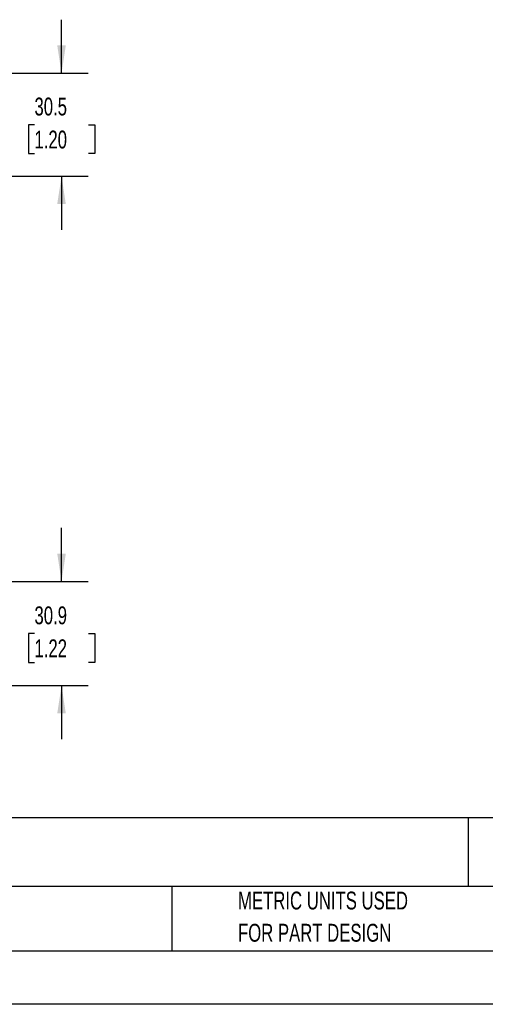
# Model space of a CAD drawing. Header units: millimetres. Extents: x 0 to 699, y 0 to 540.
# Tile 3 of 9: x 257 to 394, y 0 to 292. Entities that reach past the tile are written whole.
import ezdxf

# ---------------------------------------------------------------- set-up
doc = ezdxf.new("R2010")
doc.units = ezdxf.units.MM
doc.header["$LTSCALE"] = 2.5
doc.linetypes.add('CENTERX2', pattern=[20.32, 12.7, -2.54, 2.54, -2.54])
doc.layers.add('DIMENSIONS', color=140, linetype='Continuous', lineweight=25)
doc.layers.add('TEXT', color=140, linetype='Continuous', lineweight=25)
doc.styles.add('SLDTEXTSTYLE0', font='TXT', dxfattribs={"width": 0.7})
doc.dimstyles.new('SLDDIMSTYLE0', dxfattribs={"dimtxt": 5.39502, "dimasz": 8.255, "dimexe": 0, "dimexo": 0.0625, "dimgap": 1.348755, "dimtad": 0, "dimtih": 1, "dimtoh": 1, "dimrnd": 1e-09, "dimzin": 12, "dimdsep": 46, "dimtxsty": 'SLDTEXTSTYLE0', "dimsah": 1, "dimcen": 0.09, "dimadec": 0, "dimazin": 3, "dimtfac": 1, "dimtmove": 0, "dimatfit": 0, "dimfxl": 0, "dimfrac": 2, "dimtolj": 1, "dimtzin": 12, "dimarcsym": 0})

# ---------------------------------------------------------------- blocks, each defined once
blk = doc.blocks.new('SW_NOTE_0')
at = {"layer": 'TEXT', "color": 0, "linetype": 'CENTERX2', "lineweight": 18, "char_height": 4, "attachment_point": 1, "style": 'SLDTEXTSTYLE0'}
for s, insert in [('BALLUFF IO-LINK HUB, UP TO (16) DISCRETE I/O POINTS, UP TO (16) DISCRETE INPUT POINTS, (8) 5-PIN M12 A-CODED PORTS,', (0, 5.16)), ('24 VDC, IO-LINK V1.1, IO-LINK CLASS A DEVICE, 9A, 2A/PORT, IP67. REQUIRES IO-LINK MASTER', (0, -2.59))]:
    blk.add_mtext(s, dxfattribs=dict(at, insert=insert))
blk = doc.blocks.new('SW_NOTE_0_3')
at = {"layer": 'TEXT', "color": 0, "linetype": 'CENTERX2', "lineweight": 18, "char_height": 5.2917, "attachment_point": 1, "style": 'SLDTEXTSTYLE0'}
for s, insert in [('PART DIMENSIONS MAY DIFFER SLIGHTLY', (0, 6.82)), ("DUE TO MANUFACTURER'S VARIANCES", (0, -2.73))]:
    blk.add_mtext(s, dxfattribs=dict(at, insert=insert))
blk = doc.blocks.new('SW_NOTE_0_6')
at = {"layer": 'TEXT', "color": 0, "linetype": 'CENTERX2', "lineweight": 18, "char_height": 5.2917, "attachment_point": 1, "style": 'SLDTEXTSTYLE0'}
for s, insert in [('METRIC UNITS USED', (0, 6.82)), ('FOR PART DESIGN', (0, -2.73))]:
    blk.add_mtext(s, dxfattribs=dict(at, insert=insert))
blk = doc.blocks.new('_D_3')
at = {"layer": 'DIMENSIONS'}
for p, q in [((268.9, 125.36), (268.9, 141.24)), ((202.44, 125.36), (276.83, 125.36)), ((260.88, 109.91), (259.07, 109.91)), ((259.07, 109.91), (259.07, 101.34)), ((276.91, 109.91), (278.72, 109.91)), ((278.72, 109.91), (278.72, 101.34)), ((259.07, 101.34), (260.88, 101.34)), ((278.72, 101.34), (276.91, 101.34)), ((211.85, 94.46), (276.83, 94.46)), ((268.9, 94.46), (268.9, 78.59))]:
    blk.add_line(p, q, dxfattribs=at)
for points in [[(268.9, 125.36), (270.17, 133.62), (267.63, 133.62)], [(268.9, 94.46), (267.63, 86.21), (270.17, 86.21)]]:
    blk.add_solid(points, dxfattribs=at)
at = {"layer": 'DIMENSIONS', "char_height": 5.292, "attachment_point": 1, "style": 'SLDTEXTSTYLE0'}
for s, insert in [('30.9', (260.88, 117.94)), ('1.22', (260.88, 108.16))]:
    blk.add_mtext(s, dxfattribs=dict(at, insert=insert))
blk = doc.blocks.new('_D_14')
at = {"layer": 'DIMENSIONS'}
for p, q in [((268.9, 275.96), (268.9, 291.84)), ((211.85, 275.96), (276.83, 275.96)), ((260.88, 260.71), (259.07, 260.71)), ((259.07, 260.71), (259.07, 252.14)), ((276.91, 260.71), (278.72, 260.71)), ((278.72, 260.71), (278.72, 252.14)), ((259.07, 252.14), (260.88, 252.14)), ((278.72, 252.14), (276.91, 252.14)), ((205.49, 245.46), (276.83, 245.46)), ((268.9, 245.46), (268.9, 229.59))]:
    blk.add_line(p, q, dxfattribs=at)
for points in [[(268.9, 275.96), (270.17, 284.22), (267.63, 284.22)], [(268.9, 245.46), (267.63, 237.21), (270.17, 237.21)]]:
    blk.add_solid(points, dxfattribs=at)
at = {"layer": 'DIMENSIONS', "char_height": 5.292, "attachment_point": 1, "style": 'SLDTEXTSTYLE0'}
for s, insert in [('30.5', (260.88, 268.74)), ('1.20', (260.88, 258.96))]:
    blk.add_mtext(s, dxfattribs=dict(at, insert=insert))

msp = doc.modelspace()

# ---------------------------------------------------------------- linework, layer by layer
at = {"color": 7, "linetype": 'Continuous'}
msp.add_line((698.506, 0.007), (0.006, 0.007), dxfattribs=at)
at = {"layer": 'TEXT'}
for p, q in [((682.625, 55.315), (15.875, 55.315)), ((389.397, 55.315), (389.397, 34.925)), ((682.625, 34.925), (15.875, 34.925)), ((301.616, 34.925), (301.616, 15.875)), ((15.875, 15.875), (682.625, 15.875))]:
    msp.add_line(p, q, dxfattribs=at)

# ---------------------------------------------------------------- block references
at = {"layer": 'TEXT', "linetype": 'CENTERX2', "lineweight": 18}
for name, p in [('SW_NOTE_0', (19.033, 45.962)), ('SW_NOTE_0_3', (137.798, 26.589)), ('SW_NOTE_0_6', (321.196, 26.589))]:
    msp.add_blockref(name, p, dxfattribs=at)

# ---------------------------------------------------------------- dimensions: what is measured, and where the dimension line sits
at = {"layer": 'DIMENSIONS'}
for base, p1, p2, picture, middle in [((268.897, 275.965), (202.316, 245.465), (208.676, 275.965), '_D_14', (268.897, 260.715)), ((268.897, 94.465), (199.266, 125.365), (208.676, 94.465), '_D_3', (268.897, 109.915))]:
    dim = msp.add_linear_dim(base=base, p1=p1, p2=p2, angle=90, dimstyle='SLDDIMSTYLE0', dxfattribs=at)
    dim.commit()
    dim.dimension.update_dxf_attribs({"geometry": picture, "text_midpoint": middle, "dimtype": 160})

doc.saveas('drawing.dxf')
